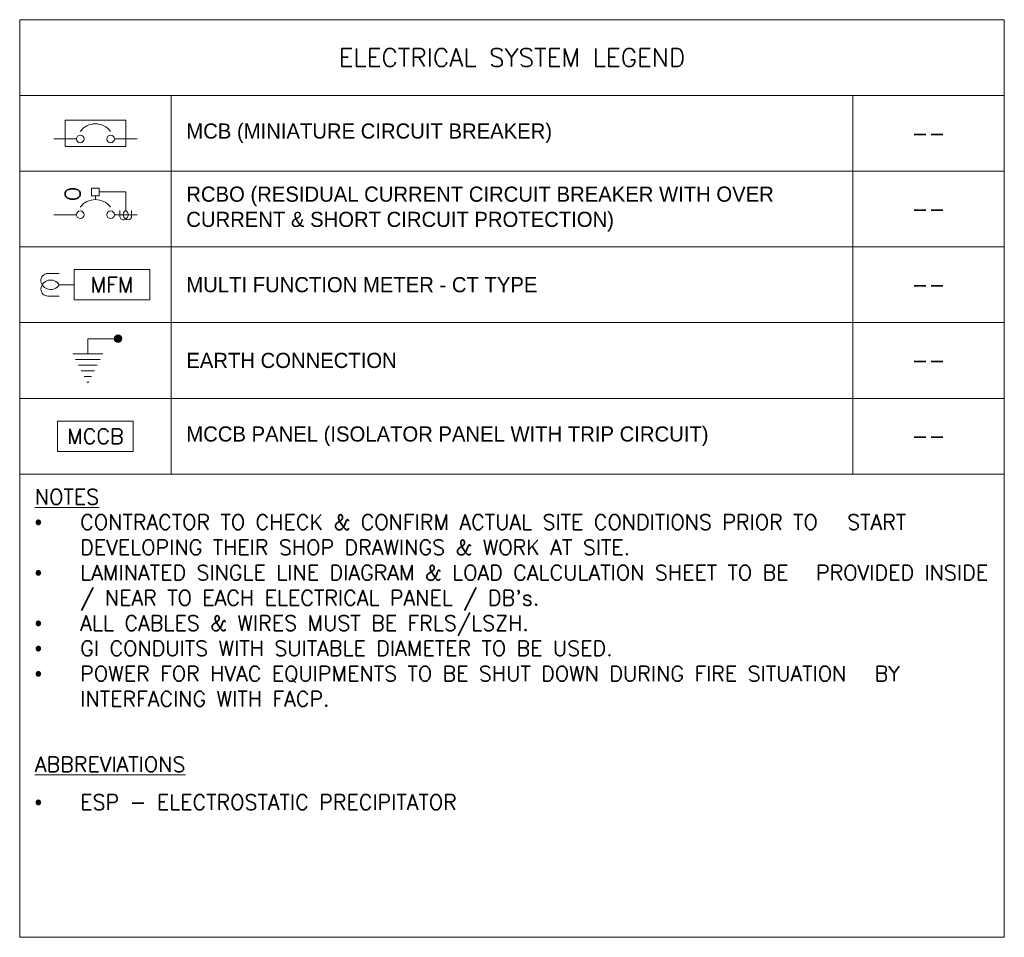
# Model space of a CAD drawing. Header units: millimetres. Extents: x -131287 to -69523, y -21032 to 24887.
# Tile 1 of 6: x -131287 to -124787, y -21032 to -14974. Entities that reach past the tile are written whole.
import ezdxf
from ezdxf.enums import TextEntityAlignment as Align

# ---------------------------------------------------------------- set-up
doc = ezdxf.new("R2010")
doc.units = ezdxf.units.MM
doc.header["$MEASUREMENT"] = 0
doc.layers.get('0').update_dxf_attribs({"lineweight": 5})
for name, color, linetype, lineweight, true_color in [('M-MEP-ELPR-EQUIP', 6, 'Continuous', 20, 0xff00ff), ('M-MEP-ELSL-BREAKER', 7, 'Continuous', 20, 0xa41be4), ('M-MEP-ELSL-DEVICES', 200, 'Continuous', 20, 0xbf00ff)]:
    doc.layers.add(name, color=color, linetype=linetype, lineweight=lineweight, true_color=true_color)
doc.layers.add('M-MEP-GEN', color=7, linetype='Continuous', lineweight=5)
doc.styles.get("Standard").update_dxf_attribs({"font": 'romans.shx'})

# ---------------------------------------------------------------- blocks, each defined once
blk = doc.blocks.new('MCB')
at = {"color": 0}
blk.add_lwpolyline([(75, 125), (475, 125), (475, -50), (75, -50)], close=True, dxfattribs=at)
for points in [[(150, 0), (0, 0)], [(400, 0), (550, 0)]]:
    blk.add_lwpolyline(points, dxfattribs=at)
for centre in [(175, 0), (375, 0)]:
    blk.add_circle(centre, 25, dxfattribs=at)
blk.add_arc((275, -25), 125, 36.8699, 143.1301, dxfattribs=at)
blk = doc.blocks.new('RCBO')
at = {"color": 0}
for p, q in [((300, 150), (475, 150)), ((475, 28.8), (475, 150)), ((275, 125), (275, 100))]:
    blk.add_line(p, q, dxfattribs=at)
blk.add_lwpolyline([(250, 175), (300, 175), (300, 125), (250, 125)], close=True, dxfattribs=at)
for points in [[(150, 0), (0, 0)], [(400, 0), (550, 0)]]:
    blk.add_lwpolyline(points, dxfattribs=at)
blk.add_lwpolyline([(436, 28.8), (436, -9.8, 0.44435), (462, -33.4, 0.708721), (475, 28.8, 0.735983), (490.2, -33.5, 0.414214), (514, -9.8), (514, 28.8)], format="xyb", dxfattribs=at)
for centre in [(175, 0), (375, 0)]:
    blk.add_circle(centre, 25, dxfattribs=at)
blk.add_arc((275, -25), 125, 36.8699, 143.1301, dxfattribs=at)
blk.add_attdef('O', text='', height=100, rotation=90, dxfattribs=at).set_placement((125, 137.5), align=Align.MIDDLE_CENTER)
blk = doc.blocks.new('MCCB PANEL')
at = {"color": 0}
blk.add_lwpolyline([(-250, 200), (250, 200), (250, 0), (-250, 0)], close=True, dxfattribs=at)
blk.add_attdef('MCCB', text='', height=100, dxfattribs=at).set_placement((0, 100), align=Align.MIDDLE_CENTER)
blk = doc.blocks.new('EARTH')
h = blk.add_hatch(color=0)
h.dxf.hatch_style = 1
h.paths.add_polyline_path([(25, 0, 1), (-25, 0, 1)])
at = {"color": 0}
for p, q in [((-300, -100), (-100, -100)), ((-281.25, -137.5), (-118.75, -137.5)), ((-262.5, -175), (-137.5, -175)), ((-243.75, -212.5), (-156.25, -212.5)), ((-225, -250), (-175, -250)), ((-206.25, -287.5), (-193.75, -287.5))]:
    blk.add_line(p, q, dxfattribs=at)
blk.add_lwpolyline([(-200, -100), (-200, 0), (0, 0)], dxfattribs=at)
blk.add_circle((0, 0), 25, dxfattribs=at)
blk = doc.blocks.new('MFM-CT')
at = {"color": 0}
blk.add_line((55.4, 0.1), (155.8, 0.1), dxfattribs=at)
blk.add_lwpolyline([(55.4, 75.1), (-18.9, 75.1, 0.44435), (-64.3, 25, 0.708721), (55.4, 0.1, 0.735983), (-64.5, -29.3, 0.414214), (-18.9, -74.9), (55.4, -74.9)], format="xyb", dxfattribs=at)
blk.add_lwpolyline([(155.8, 100.1), (655.8, 100.1), (655.8, -99.9), (155.8, -99.9)], close=True, dxfattribs=at)
blk.add_attdef('MFM', text='', height=100, dxfattribs=at).set_placement((405.8, 0.1), align=Align.MIDDLE_CENTER)

msp = doc.modelspace()

# ---------------------------------------------------------------- linework, layer by layer
at = {"layer": 'M-MEP-GEN'}
for points in [[(-131287.2, -14974.4), (-124787.2, -14974.4), (-124787.2, -15474.4), (-131287.2, -15474.4)], [(-130287.2, -15474.4), (-130287.2, -15974.4), (-131287.2, -15974.4), (-131287.2, -15474.4)], [(-130287.2, -15474.4), (-125787.2, -15474.4), (-125787.2, -15974.4), (-130287.2, -15974.4)], [(-124787.2, -15474.4), (-124787.2, -15974.4), (-125787.2, -15974.4), (-125787.2, -15474.4)], [(-130287.2, -15974.4), (-130287.2, -16474.4), (-131287.2, -16474.4), (-131287.2, -15974.4)], [(-130287.2, -15974.4), (-125787.2, -15974.4), (-125787.2, -16474.4), (-130287.2, -16474.4)], [(-124787.2, -15974.4), (-124787.2, -16474.4), (-125787.2, -16474.4), (-125787.2, -15974.4)], [(-130287.2, -16474.4), (-130287.2, -16974.4), (-131287.2, -16974.4), (-131287.2, -16474.4)], [(-130287.2, -16474.4), (-125787.2, -16474.4), (-125787.2, -16974.4), (-130287.2, -16974.4)], [(-124787.2, -16474.4), (-124787.2, -16974.4), (-125787.2, -16974.4), (-125787.2, -16474.4)], [(-130287.2, -16974.4), (-130287.2, -17474.4), (-131287.2, -17474.4), (-131287.2, -16974.4)], [(-130287.2, -16974.4), (-125787.2, -16974.4), (-125787.2, -17474.4), (-130287.2, -17474.4)], [(-124787.2, -16974.4), (-124787.2, -17474.4), (-125787.2, -17474.4), (-125787.2, -16974.4)], [(-130287.2, -17474.4), (-130287.2, -17974.4), (-131287.2, -17974.4), (-131287.2, -17474.4)], [(-130287.2, -17474.4), (-125787.2, -17474.4), (-125787.2, -17974.4), (-130287.2, -17974.4)], [(-124787.2, -17474.4), (-124787.2, -17974.4), (-125787.2, -17974.4), (-125787.2, -17474.4)], [(-124787.2, -17974.4), (-131287.2, -17974.4), (-131287.2, -21032.2), (-124787.2, -21032.2)]]:
    msp.add_lwpolyline(points, close=True, dxfattribs=at)

# ---------------------------------------------------------------- block references
at = {"layer": 'M-MEP-ELPR-EQUIP'}
msp.add_blockref('MCCB PANEL', (-130787.2, -17824.4), dxfattribs=at).add_auto_attribs({'MCCB': 'MCCB'})
at = {"layer": 'M-MEP-ELSL-BREAKER'}
msp.add_blockref('MCB', (-131062.2, -15761.9), dxfattribs=at)
ref = msp.add_blockref('RCBO', (-131062.2, -16261.9), dxfattribs=at)
ref.add_attrib('O', 'O', dxfattribs={"layer": 'M-MEP-GEN', "color": 0, "height": 100, "rotation": 90}).set_placement((-130937.2, -16124.4), align=Align.MIDDLE_CENTER)
at = {"layer": 'M-MEP-ELSL-DEVICES'}
msp.add_blockref('MFM-CT', (-131082.8, -16724.5), dxfattribs=at).add_auto_attribs({'MFM': 'MFM'})
msp.add_blockref('EARTH', (-130637.2, -17080.7), dxfattribs=at)

# ---------------------------------------------------------------- texts
at = {"layer": 'M-MEP-GEN'}
for s, width, insert, char_height, attachment_point in [('ELECTRICAL SYSTEM LEGEND', 4117.653, (-128037.2, -15224.4), 120, 5), ('{\\fOswald Light|b0|i0|c0|p0;MCB (MINIATURE CIRCUIT BREAKER)}', 4370.221, (-130187.2, -15724.4), 100, 4), ('--', 262.905, (-125287.2, -15724.4), 100, 5), ('{\\fOswald Light|b0|i0|c0|p0;RCBO (RESIDUAL CURRENT CIRCUIT BREAKER WITH OVER CURRENT & SHORT CIRCUIT PROTECTION)}', 4370.221, (-130187.2, -16224.4), 100, 4), ('--', 262.905, (-125287.2, -16224.4), 100, 5), ('{\\fOswald Light|b0|i0|c0|p0;MULTI FUNCTION METER - CT TYPE}', 4370.221, (-130187.2, -16724.4), 100, 4), ('--', 262.905, (-125287.2, -16724.4), 100, 5), ('{\\fOswald Light|b0|i0|c0|p0;EARTH CONNECTION}', 4370.221, (-130187.2, -17224.4), 100, 4), ('--', 262.905, (-125287.2, -17224.4), 100, 5), ('{\\fOswald Light|b0|i0|c0|p0;MCCB PANEL (ISOLATOR PANEL WITH TRIP CIRCUIT)}', 4370.221, (-130187.2, -17724.4), 100, 4), ('--', 262.905, (-125287.2, -17724.4), 100, 5)]:
    msp.add_mtext_dynamic_manual_height_columns(s, width=width, gutter_width=3324.7, heights=[0], dxfattribs=dict(at, insert=insert, char_height=char_height, attachment_point=attachment_point))
at = {"layer": 'M-MEP-GEN', "insert": (-131187.2, -18074.4), "char_height": 100, "width": 6400, "attachment_point": 1}
msp.add_mtext("\\pxi-3,l3,t3;{\\Fsimplex|c0;\\LNOTES\\P{\\fSymbol|b0|i0|c2|p18;\\l·^I}}CONTRACTOR TO CHECK & CONFIRM ACTUAL SITE CONDITIONS PRIOR TO {\\H1.83333x; }START DEVELOPING THEIR SHOP DRAWINGS & WORK AT SITE.{\\H1.55556x; }\\P{\\fSymbol|b0|i0|c2|p18;·^I}LAMINATED SINGLE LINE DIAGRAM & LOAD CALCULATION SHEET TO BE {\\H1.64815x; }PROVIDED INSIDE / NEAR TO EACH ELECTRICAL PANEL / DB's.{\\H1.80776x; }\\P{\\fSymbol|b0|i0|c2|p18;·^I}ALL CABLES & WIRES MUST BE FRLS/LSZH.{\\H1.92122x; }\\P{\\fSymbol|b0|i0|c2|p18;·^I}GI CONDUITS WITH SUITABLE DIAMETER TO BE USED.{\\H1.69293x; }\\P{\\fSymbol|b0|i0|c2|p18;·^I}POWER FOR HVAC EQUIPMENTS TO BE SHUT DOWN DURING FIRE SITUATION {\\H1.72566x; }BY INTERFACING WITH FACP.{\\H1.59145x; \\P\\P\\pi0,l0,sm1.5,tz;\\H0.62836x;\\LABBREVIATIONS\\P\\pi-3,l3,s*,t3;{\\fSymbol|b0|i0|c2|p18;\\H1x;\\l·^I}}ESP - ELECTROSTATIC PRECIPITATOR", dxfattribs=at)

doc.saveas('drawing.dxf')
